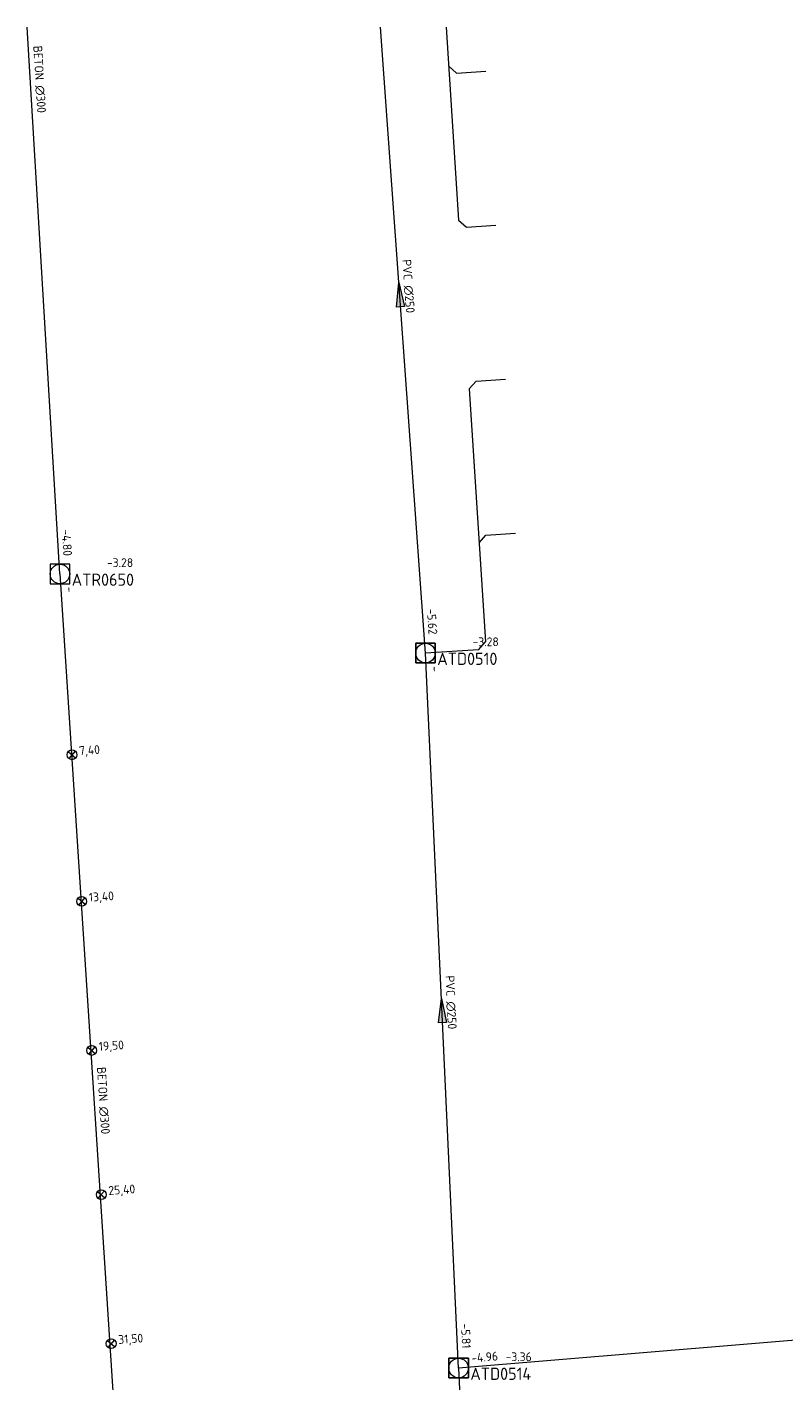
# Model space of a CAD drawing. Header units: metres. Extents: x 162232 to 162755, y 502539 to 502988.
# Tile 13 of 64: x 162240 to 162271, y 502932 to 502988. Entities that reach past the tile are written whole.
import ezdxf

# ---------------------------------------------------------------- set-up
doc = ezdxf.new("R2010")
doc.units = ezdxf.units.M
doc.header["$LTSCALE"] = 0.001
for name, color, linetype, lineweight in [('B-WE-RI-HWA_BOB-T18', 150, 'Continuous', 0), ('B-WE-RI-HWA_HULPSTUK_INLAAT-S', 150, 'Continuous', 13), ('B-WE-RI-HWA_HULPSTUK_INLAAT-T18', 150, 'Continuous', 0), ('B-WE-RI-HWA_MATERIAAL-T18', 150, 'Continuous', 0), ('B-WE-RI-HWA_PUTDEKSELHOOGTE-T18', 150, 'Continuous', 0), ('B-WE-RI-HWA_PUTNUMMER-T25', 150, 'Continuous', 0), ('B-WE-RI-HWA_RIOOLPUT_INSPECTIEPUT-S', 150, 'Continuous', 13), ('B-WE-RI-HWA_TRANSPORTLEIDING_BETON_300-G', 150, 'Continuous', 13), ('B-WE-RI-VWA_BOB-T18', 20, 'Continuous', 0), ('B-WE-RI-VWA_HUISAANSLUITING_PVC_125-G', 20, 'Continuous', 13), ('B-WE-RI-VWA_HUISAANSLUITING_PVC_160-G', 20, 'Continuous', 13), ('B-WE-RI-VWA_MATERIAAL-T18', 20, 'Continuous', 0), ('B-WE-RI-VWA_PUTDEKSELHOOGTE-T18', 20, 'Continuous', 0), ('B-WE-RI-VWA_PUTNUMMER-T25', 20, 'Continuous', 0), ('B-WE-RI-VWA_RIOOLPUT_INSPECTIEPUT-S', 20, 'Continuous', 13), ('B-WE-RI-VWA_STROOMRICHTING-S', 20, 'Continuous', 13), ('B-WE-RI-VWA_TRANSPORTLEIDING_PVC_250-G', 20, 'Continuous', 13), ('Default', 7, 'Continuous', 0)]:
    doc.layers.add(name, color=color, linetype=linetype, lineweight=lineweight)
doc.styles.add('NLCS-ISO', font='NLCS-ISO.ttf')

# ---------------------------------------------------------------- blocks, each defined once
blk = doc.blocks.new('SRI-STROOMRICHTING-SO')
at = {"layer": 'Default', "linetype": 'Continuous'}
blk.add_hatch(color=256, dxfattribs=at).paths.add_polyline_path([(-0.0025, 0.00083), (-0.0025, -0.00083), (0.0025, 0)])
at = {"flags": 128}
blk.add_lwpolyline([(0.0025, 0), (-0.0025, -0.00083), (-0.0025, 0.00083), (0.0025, 0)], dxfattribs=at)
blk = doc.blocks.new('B-SRI-PUT_VWA-SO')
at = {"flags": 128}
for points in [[(-0.002, 0.002), (0.002, 0.002), (0.002, -0.002), (-0.002, -0.002), (-0.002, 0.002)], [(0.002, -0.002), (0.002, 0.002), (-0.002, 0.002), (-0.002, -0.002), (0.002, -0.002)]]:
    blk.add_lwpolyline(points, dxfattribs=at)
blk.add_circle((0, 0), 0.002)
blk = doc.blocks.new('B-SRI-PUT_HWA-SO')
at = {"flags": 128}
blk.add_lwpolyline([(-0.002, -0.002), (0.002, -0.002), (0.002, 0.002), (-0.002, 0.002), (-0.002, -0.002)], dxfattribs=at)
blk.add_circle((0, 0), 0.002)
blk = doc.blocks.new('SRI-HULP_INLAAT-SO')
for p, q in [((-0.00071, 0.00071), (0.00071, -0.00071)), ((-0.00071, -0.00071), (0.00071, 0.00071))]:
    blk.add_line(p, q)
blk.add_circle((0, 0), 0.001)

msp = doc.modelspace()

# ---------------------------------------------------------------- linework, layer by layer
at = {"layer": 'B-WE-RI-HWA_TRANSPORTLEIDING_BETON_300-G'}
msp.add_line((162241.445, 502965.272), (162240.103, 502987.602), dxfattribs=at)
at = {"layer": 'B-WE-RI-HWA_TRANSPORTLEIDING_BETON_300-G', "flags": 128}
msp.add_lwpolyline([(162241.445, 502965.272), (162244.284, 502921.4)], dxfattribs=at)
at = {"layer": 'B-WE-RI-VWA_HUISAANSLUITING_PVC_125-G'}
msp.add_line((162257.217, 502987.602), (162257.72, 502979.715), dxfattribs=at)
at = {"layer": 'B-WE-RI-VWA_HUISAANSLUITING_PVC_125-G', "flags": 128}
for points in [[(162257.319, 502986.002), (162257.638, 502985.722)], [(162257.638, 502985.722), (162258.835, 502985.798)], [(162257.72, 502979.715), (162258.038, 502979.435)], [(162258.038, 502979.435), (162259.236, 502979.511)], [(162258.158, 502972.828), (162258.438, 502973.147)], [(162258.158, 502972.828), (162258.816, 502962.496)], [(162258.438, 502973.147), (162259.636, 502973.223)], [(162258.558, 502966.541), (162258.839, 502966.86)], [(162258.839, 502966.86), (162260.037, 502966.936)], [(162258.536, 502962.178), (162258.816, 502962.496)]]:
    msp.add_lwpolyline(points, dxfattribs=at)
at = {"layer": 'B-WE-RI-VWA_HUISAANSLUITING_PVC_160-G', "flags": 128}
msp.add_lwpolyline([(162258.536, 502962.178), (162256.37, 502962.04)], dxfattribs=at)
at = {"layer": 'B-WE-RI-VWA_TRANSPORTLEIDING_PVC_250-G'}
msp.add_line((162256.37, 502962.04), (162254.53, 502987.602), dxfattribs=at)
at = {"layer": 'B-WE-RI-VWA_TRANSPORTLEIDING_PVC_250-G', "flags": 128}
for points in [[(162257.719, 502932.845), (162256.37, 502962.04)], [(162288.522, 502935.399), (162257.719, 502932.845)], [(162257.719, 502932.845), (162258.716, 502912.149)]]:
    msp.add_lwpolyline(points, dxfattribs=at)

# ---------------------------------------------------------------- block references
at = {"layer": 'B-WE-RI-HWA_HULPSTUK_INLAAT-S', "linetype": 'Continuous', "lineweight": 0, "xscale": 200, "yscale": 200, "rotation": 273.8070503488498}
for p in [(162241.936, 502957.888), (162242.335, 502951.902), (162242.74, 502945.815), (162243.131, 502939.928), (162243.536, 502933.842)]:
    msp.add_blockref('SRI-HULP_INLAAT-SO', p, dxfattribs=at)
at = {"layer": 'B-WE-RI-HWA_RIOOLPUT_INSPECTIEPUT-S', "linetype": 'Continuous', "lineweight": 0, "xscale": 200, "yscale": 200}
msp.add_blockref('B-SRI-PUT_HWA-SO', (162241.445, 502965.272), dxfattribs=at)
at = {"layer": 'B-WE-RI-VWA_RIOOLPUT_INSPECTIEPUT-S', "linetype": 'Continuous', "lineweight": 0, "xscale": 200, "yscale": 200}
for p in [(162256.37, 502962.04), (162257.719, 502932.845)]:
    msp.add_blockref('B-SRI-PUT_VWA-SO', p, dxfattribs=at)
at = {"layer": 'B-WE-RI-VWA_STROOMRICHTING-S', "linetype": 'Continuous', "lineweight": 0, "xscale": 200, "yscale": 200}
for p, rotation in [((162255.316, 502976.675), 94.11747303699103), ((162257.044, 502947.443), 92.64555813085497)]:
    msp.add_blockref('SRI-STROOMRICHTING-SO', p, dxfattribs=dict(at, rotation=rotation))

# ---------------------------------------------------------------- texts
at = {"layer": 'B-WE-RI-HWA_BOB-T18', "linetype": 'Continuous', "lineweight": 0, "char_height": 0.36, "attachment_point": 7, "line_spacing_factor": 0.8, "style": 'NLCS-ISO'}
for s, insert, rotation in [('{\\C256;-4.80}', (162241.518, 502967.08), 273.438), ('{\\C256;-}', (162241.661, 502964.735), 273.7025)]:
    msp.add_mtext(s, dxfattribs=dict(at, insert=insert, rotation=rotation))
at = {"layer": 'B-WE-RI-HWA_HULPSTUK_INLAAT-T18', "linetype": 'Continuous', "lineweight": 0, "char_height": 0.36, "attachment_point": 7, "rotation": 3.8071, "line_spacing_factor": 0.8, "style": 'NLCS-ISO'}
for s, insert in [('{\\C256;7,40}', (162242.244, 502957.79)), ('{\\C256;13,40}', (162242.642, 502951.803)), ('{\\C256;19,50}', (162243.047, 502945.716)), ('{\\C256;25,40}', (162243.439, 502939.829)), ('{\\C256;31,50}', (162243.844, 502933.743))]:
    msp.add_mtext(s, dxfattribs=dict(at, insert=insert))
at = {"layer": 'B-WE-RI-HWA_MATERIAAL-T18', "linetype": 'Continuous', "lineweight": 0, "char_height": 0.36, "attachment_point": 8, "line_spacing_factor": 0.8, "style": 'NLCS-ISO'}
for insert, rotation in [((162240.414, 502985.457), 273.438), ((162243.019, 502943.755), 273.7025)]:
    msp.add_mtext('{\\C256;BETON ∅300}', dxfattribs=dict(at, insert=insert, rotation=rotation))
at = {"layer": 'B-WE-RI-HWA_PUTDEKSELHOOGTE-T18', "linetype": 'Continuous', "lineweight": 0, "insert": (162243.365, 502965.553), "char_height": 0.36, "attachment_point": 7, "line_spacing_factor": 0.8, "style": 'NLCS-ISO'}
msp.add_mtext('{\\C256;-3.28}', dxfattribs=at)
at = {"layer": 'B-WE-RI-HWA_PUTNUMMER-T25', "linetype": 'Continuous', "lineweight": 0, "insert": (162241.925, 502964.787), "char_height": 0.5, "attachment_point": 7, "line_spacing_factor": 0.8, "style": 'NLCS-ISO'}
msp.add_mtext('{\\C256;ATR0650}', dxfattribs=at)
at = {"layer": 'B-WE-RI-VWA_BOB-T18', "linetype": 'Continuous', "lineweight": 0, "char_height": 0.36, "attachment_point": 7, "line_spacing_factor": 0.8, "style": 'NLCS-ISO'}
for s, insert, rotation in [('{\\C256;-5.62}', (162256.421, 502963.848), 274.1175), ('{\\C256;-}', (162256.576, 502961.499), 272.6456), ('{\\C256;-5.81}', (162257.817, 502934.651), 272.6456), ('{\\C256;-4.96}', (162258.252, 502933.071), 4.7398)]:
    msp.add_mtext(s, dxfattribs=dict(at, insert=insert, rotation=rotation))
at = {"layer": 'B-WE-RI-VWA_MATERIAAL-T18', "linetype": 'Continuous', "lineweight": 0, "char_height": 0.36, "attachment_point": 8, "line_spacing_factor": 0.8, "style": 'NLCS-ISO'}
for insert, rotation in [((162255.474, 502977.005), 274.1175), ((162257.211, 502947.769), 272.6456)]:
    msp.add_mtext('{\\C256;PVC ∅250}', dxfattribs=dict(at, insert=insert, rotation=rotation))
at = {"layer": 'B-WE-RI-VWA_PUTDEKSELHOOGTE-T18', "linetype": 'Continuous', "lineweight": 0, "char_height": 0.36, "attachment_point": 7, "line_spacing_factor": 0.8, "style": 'NLCS-ISO'}
for s, insert in [('{\\C256;-3.28}', (162258.29, 502962.321)), ('{\\C256;-3.36}', (162259.639, 502933.126))]:
    msp.add_mtext(s, dxfattribs=dict(at, insert=insert))
at = {"layer": 'B-WE-RI-VWA_PUTNUMMER-T25', "linetype": 'Continuous', "lineweight": 0, "char_height": 0.5, "attachment_point": 7, "line_spacing_factor": 0.8, "style": 'NLCS-ISO'}
for s, insert in [('{\\C256;ATD0510}', (162256.85, 502961.555)), ('{\\C256;ATD0514}', (162258.199, 502932.36))]:
    msp.add_mtext(s, dxfattribs=dict(at, insert=insert))

doc.saveas('drawing.dxf')
